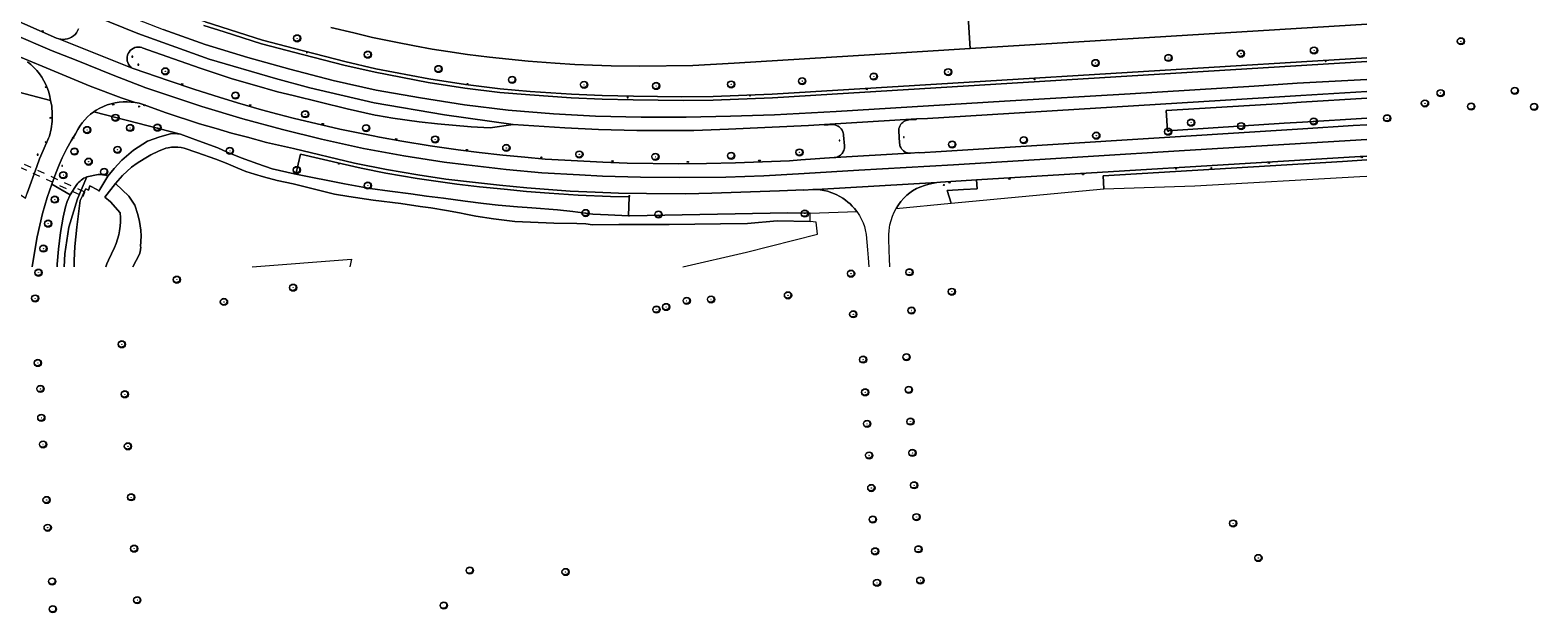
# Model space of a CAD drawing. Header units: metres. Extents: x 162108 to 162858, y 502368 to 503171.
# Tile 10 of 38: x 162428 to 162840, y 502374 to 502534. Entities that reach past the tile are written whole.
import ezdxf
from ezdxf.enums import TextEntityAlignment as Align

# ---------------------------------------------------------------- set-up
doc = ezdxf.new("R2010")
doc.units = ezdxf.units.M
doc.linetypes.add('ZZ-HIDDEN-SO', pattern=[4, 2, -2])
for name, color, linetype, lineweight in [('B-PV-GK-BESCHOEIING-G', 252, 'GK-BESCHOEIING-SO', 13), ('B-PV-IE-MEUBILAIR-S', 252, 'Continuous', 13), ('B-PV-KW-KUNSTWERK_DUIKER-GV', 252, 'ZZ-HIDDEN-SO', 13), ('B-PV-OG-TERREIN_BEGROEID-GV', 7, 'Continuous', 13), ('B-PV-OG-WEG-GV', 252, 'Continuous', 13), ('B-PV-VH-GESLOTENVERHARDING_ASFALT-GV', 252, 'Continuous', 13)]:
    doc.layers.add(name, color=color, linetype=linetype, lineweight=lineweight)
for name, color, linetype, lineweight, true_color in [('B-PV-GR-BEPLANTING_CULTUUR_BOSPLANTSOEN-GV', 7, 'Continuous', 13, 0x99cc00), ('B-PV-OG-WATER_GRACHT-GV', 7, 'Continuous', 13, 0x007299), ('B-WE-GR-BOOM-S', 3, 'Continuous', 18, 0x00ff00)]:
    doc.layers.add(name, color=color, linetype=linetype, lineweight=lineweight, true_color=true_color)
doc.styles.add('NLCS-ISO', font='NLCS-ISO.ttf')
doc.linetypes.add('GK-BESCHOEIING-SO', pattern='A,18,-3,[1,NLCS.SHX,S=0.6,R=0,X=0,Y=0],-3', length=24)

# ---------------------------------------------------------------- blocks, each defined once
blk = doc.blocks.new('SIE-MEUBILAIR_BORD_VERKEER-SO')
blk.add_lwpolyline([(-0.5625, -0.5625), (0.5625, -0.5625), (0.5625, 0.5625), (-0.5625, 0.5625)], close=True)
at = {"style": 'NLCS-ISO'}
blk.add_text('vb', height=0.75, dxfattribs=at).set_placement((0, 0), align=Align.MIDDLE_CENTER)
blk = doc.blocks.new('SIE-MEUBILAIR_BORD_RECLAME-SO')
blk.add_lwpolyline([(-0.75, -0.75), (0.75, -0.75), (0.75, 0.75), (-0.75, 0.75)], close=True)
at = {"style": 'NLCS-ISO'}
blk.add_text('rb', height=0.75, dxfattribs=at).set_placement((0, 0), align=Align.MIDDLE_CENTER)
blk = doc.blocks.new('SIE-MEUBILAIR_PAAL_LICHTMAST-SO')
for points in [[(-0.6, 0), (-1, 0)], [(-0.7, 0.7), (-0.4, 0.4)], [(0, 1), (0, 0.6)], [(0.4, 0.4), (0.7, 0.7)], [(1, 0), (0.6, 0)], [(-0.7, -0.7), (-0.4, -0.4)], [(0, -0.6), (0, -1)], [(0.4, -0.4), (0.7, -0.7)]]:
    blk.add_lwpolyline(points)
blk.add_circle((0, 0), 0.5)
blk = doc.blocks.new('SIE-MEUBILAIR_PUT_KOLK-SO')
blk.add_ellipse((0, 0), major_axis=(1.25, 0), ratio=0.54)
blk = doc.blocks.new('SGR-BOOM_03')
blk.add_lwpolyline([(2.4, 3.6), (2.8, 3.1), (3.2, 2.6), (3.5, 2), (3.7, 1.3), (3.8, 0.6), (3.8, -0.1), (3.6, -0.8), (3.4, -1.4), (3, -2), (2.5, -2.5), (1.9, -3), (1.2, -3.3), (0.5, -3.6), (-0.3, -3.7), (-1, -3.7), (-1.7, -3.6), (-2.3, -3.4), (-2.9, -3), (-3.5, -2.5), (-3.9, -2), (-4.3, -1.4), (-4.5, -0.8), (-4.7, -0.1), (-4.7, 0.5), (-4.7, 1.1), (-4.5, 1.6), (-4.2, 2.1), (-3.9, 2.6), (-3.5, 3), (-3, 3.3), (-2.5, 3.6), (-2, 3.9), (-1.4, 4.1), (-0.8, 4.3), (-0.3, 4.4), (0.3, 4.4), (0.9, 4.3), (1.4, 4.2), (1.9, 4)], close=True)
for radius in [5, 0.15]:
    blk.add_circle((0, 0), radius)

msp = doc.modelspace()

# ---------------------------------------------------------------- linework, layer by layer
at = {"layer": 'B-PV-GK-BESCHOEIING-G'}
for points in [[(162793.69, 502535.14), (162685.18, 502528.49)], [(162685.18, 502528.49), (162659.1, 502526.89), (162620.64, 502524.51), (162609.4, 502523.89), (162594.83, 502523.67), (162587.03, 502523.78), (162581.91, 502523.93), (162577.1, 502524.13), (162571.68, 502524.47), (162564.33, 502525.04), (162553.77, 502526.11), (162547.7, 502526.9), (162542.31, 502527.66), (162538.08, 502528.34), (162533.26, 502529.23), (162528.13, 502530.24), (162521.73, 502531.57), (162516.67, 502532.77), (162510.38, 502534.3)], [(162442.91, 502489.3), (162443.29, 502490.13), (162444.02, 502489.81), (162444.42, 502490.98), (162446.52, 502489.82), (162446.88, 502489.5)], [(162442.41, 502488.21), (162441.8, 502486.9), (162440.83, 502479.65), (162440.27, 502474.34), (162440.11, 502470.55), (162440.15, 502468.8)], [(162448.81, 502468.8), (162449.09, 502469.62), (162449.52, 502470.63), (162451.12, 502474.1), (162451.59, 502475.21), (162451.99, 502476.35), (162452.31, 502477.51), (162452.55, 502478.69), (162452.71, 502479.89), (162452.79, 502481.09), (162452.8, 502482.29), (162452.71, 502483.54), (162450.04, 502486.61), (162448.56, 502487.86)]]:
    msp.add_lwpolyline(points, dxfattribs=at)
at = {"layer": 'B-PV-GR-BEPLANTING_CULTUUR_BOSPLANTSOEN-GV'}
for points in [[(162793.69, 502514.91), (162775.76, 502513.81), (162770.77, 502513.5), (162738.83, 502511.54), (162739.17, 502506.04), (162771.11, 502508.05), (162776.1, 502508.36)], [(162776.1, 502508.36), (162793.69, 502509.46)], [(162606.6, 502468.8), (162624.01, 502472.85), (162643.46, 502477.74), (162643.12, 502481.04), (162641.45, 502481.2), (162632.42, 502481.41), (162624.33, 502480.62), (162616.91, 502480.55), (162602.92, 502480.38), (162589.11, 502480.37), (162581.9, 502480.27), (162580.05, 502480.57), (162577.63, 502480.69), (162571.29, 502480.75), (162560.71, 502481.2), (162554.79, 502481.93), (162550.01, 502482.62), (162547.23, 502483.16), (162545.55, 502483.54), (162542.02, 502484.22), (162537.73, 502484.93), (162534.77, 502485.31), (162529.53, 502486.1), (162521.94, 502487), (162515.25, 502488.02), (162511.3, 502488.71), (162500.03, 502491.48), (162495.63, 502492.4), (162491.9, 502493.38), (162489.44, 502494.1), (162487.11, 502494.91), (162484.92, 502495.75), (162481.69, 502497.11), (162478.86, 502498.25), (162473.67, 502500.1), (162470.24, 502501.26), (162469.37, 502501.44), (162468.49, 502501.54), (162467.6, 502501.56), (162466.71, 502501.5), (162465.83, 502501.36), (162465.22, 502501.22), (162463.19, 502500.42), (162461.12, 502499.46), (162459.24, 502498.33), (162457.35, 502497.12), (162455.85, 502496.09), (162453.37, 502493.78), (162451.47, 502491.63), (162455.09, 502488.14), (162456.73, 502485.71), (162457.57, 502483.11), (162458, 502481.21), (162458.36, 502478.84), (162458.49, 502477.17), (162458.32, 502474.4), (162458.33, 502474.15), (162458.31, 502473.51), (162458.2, 502472.87), (162458.02, 502472.25), (162456.16, 502468.8)], [(162456.16, 502468.8), (162458.02, 502472.25), (162458.2, 502472.87), (162458.31, 502473.51), (162458.33, 502474.15), (162458.32, 502474.4), (162458.49, 502477.17), (162458.36, 502478.84), (162458, 502481.21), (162457.57, 502483.11), (162456.73, 502485.71), (162455.09, 502488.14), (162451.47, 502491.63), (162448.56, 502487.86)], [(162448.56, 502487.86), (162450.04, 502486.61), (162452.71, 502483.54), (162452.8, 502482.29), (162452.79, 502481.09), (162452.71, 502479.89), (162452.55, 502478.69), (162452.31, 502477.51), (162451.99, 502476.35), (162451.59, 502475.21), (162451.12, 502474.1), (162449.52, 502470.63), (162449.09, 502469.62), (162448.81, 502468.8)], [(162488.84, 502468.8), (162515.95, 502470.94), (162515.58, 502468.8)]]:
    msp.add_lwpolyline(points, dxfattribs=at)
at = {"layer": 'B-PV-KW-KUNSTWERK_DUIKER-GV'}
msp.add_lwpolyline([(162421.6, 502497.77), (162442.41, 502488.21), (162442.56, 502488.14), (162443.06, 502489.23), (162442.91, 502489.3), (162422.09, 502498.86)], close=True, dxfattribs=at)
at = {"layer": 'B-PV-OG-TERREIN_BEGROEID-GV'}
for points in [[(162379.78, 502556.23), (162385.72, 502553.53), (162407.05, 502544.01), (162417.91, 502538.99), (162435.33, 502531.36)], [(162475.94, 502535.77), (162491.62, 502530.79), (162500.38, 502528.51), (162514.13, 502524.92), (162522.69, 502523), (162537.17, 502520.21), (162547.16, 502518.64), (162556.7, 502517.49), (162564.88, 502516.79), (162576.13, 502516.03), (162584.58, 502515.69), (162593.1, 502515.44), (162606.26, 502515.32), (162614.9, 502515.39), (162631.09, 502515.99), (162680.49, 502519.07), (162793.69, 502525.98)], [(162793.69, 502535.14), (162685.18, 502528.49), (162659.1, 502526.89), (162620.64, 502524.51), (162609.4, 502523.89), (162594.83, 502523.67), (162587.03, 502523.78), (162581.91, 502523.93), (162577.1, 502524.13), (162571.68, 502524.47), (162564.33, 502525.04), (162553.77, 502526.11), (162547.7, 502526.9), (162542.31, 502527.66), (162538.08, 502528.34), (162533.26, 502529.23), (162528.13, 502530.24), (162521.73, 502531.57), (162516.67, 502532.77), (162510.38, 502534.3)], [(162435.33, 502531.36), (162435.9, 502531.16)], [(162435.9, 502531.16), (162436.5, 502531.04), (162437.1, 502531)], [(162437.1, 502531), (162437.7, 502531.03), (162438.29, 502531.15)], [(162438.29, 502531.15), (162438.86, 502531.35)], [(162438.86, 502531.35), (162439.41, 502531.61)], [(162439.41, 502531.61), (162439.91, 502531.95)], [(162439.91, 502531.95), (162440.36, 502532.35), (162440.75, 502532.81)], [(162440.75, 502532.81), (162441.08, 502533.31)], [(162441.08, 502533.31), (162441.35, 502533.86)], [(162454.71, 502526.65), (162454.61, 502526.16)], [(162454.88, 502527.12), (162454.71, 502526.65)], [(162455.13, 502527.55), (162454.88, 502527.12)], [(162455.44, 502527.94), (162455.13, 502527.55)], [(162455.81, 502528.28), (162455.44, 502527.94)], [(162457.18, 502528.87), (162456.69, 502528.75), (162456.23, 502528.55), (162455.81, 502528.28)], [(162457.67, 502528.92), (162457.18, 502528.87)], [(162458.66, 502528.77), (162458.17, 502528.88), (162457.67, 502528.92)], [(162458.73, 502528.74), (162458.66, 502528.77)], [(162500.06, 502515.62), (162495.79, 502516.63), (162489.42, 502518.52), (162483.37, 502520.25), (162474.58, 502523.17), (162467.34, 502525.66), (162458.73, 502528.74)], [(162454.61, 502526.16), (162454.59, 502525.66)], [(162454.59, 502525.66), (162454.65, 502525.17), (162454.79, 502524.69), (162455, 502524.23)], [(162455, 502524.23), (162455.28, 502523.82)], [(162455.28, 502523.82), (162455.63, 502523.46), (162456.01, 502523.17)], [(162456.01, 502523.17), (162456.56, 502522.98)], [(162456.56, 502522.98), (162465.84, 502519.74), (162473.11, 502517.34), (162479.78, 502515.21), (162484.83, 502513.66), (162491.38, 502511.73), (162495.83, 502510.52), (162500, 502509.5)], [(162523.1, 502510.16), (162522.49, 502510.26), (162514.8, 502511.99), (162500.06, 502515.62)], [(162793.69, 502516.77), (162775.65, 502515.67), (162765.47, 502515.04), (162673.5, 502509.4), (162670.5, 502509.28), (162670.43, 502509.09), (162668.4, 502508.98), (162668.05, 502508.92), (162667.7, 502508.82), (162667.4, 502508.7), (162667.1, 502508.53), (162666.8, 502508.32), (162666.53, 502508.07), (162666.29, 502507.79), (162665.97, 502507.27), (162665.85, 502506.99), (162665.74, 502506.64), (162665.69, 502506.29), (162665.67, 502505.97), (162665.89, 502502.65), (162665.94, 502502.31), (162666.01, 502502), (162666.11, 502501.71), (162666.27, 502501.4), (162666.46, 502501.1), (162666.69, 502500.82), (162667.02, 502500.51), (162667.38, 502500.28), (162667.74, 502500.1), (162668.05, 502500), (162668.48, 502499.91), (162668.55, 502499.91), (162668.87, 502499.89), (162671.14, 502500.04), (162671.37, 502499.96), (162677.3, 502500.36), (162766.03, 502505.92), (162776.21, 502506.56), (162789.94, 502507.42), (162793.69, 502507.65)], [(162738.83, 502511.54), (162770.77, 502513.5), (162775.76, 502513.81), (162793.69, 502514.91)], [(162448.98, 502493.78), (162449.36, 502493.61), (162451.03, 502495.69), (162453.18, 502498.01), (162456.35, 502500.72), (162460.19, 502503.15), (162463.56, 502504.4), (162466.49, 502505.22), (162467.53, 502505.25), (162468.37, 502505.19), (162469.2, 502505.05), (162445.52, 502511.22), (162445.52, 502511.22), (162444.6, 502510.52), (162443.79, 502509.79), (162443.03, 502509), (162442.33, 502508.16), (162441.7, 502507.28), (162441.13, 502506.35), (162440.46, 502505.22), (162439.29, 502503.29), (162438.12, 502501.16), (162436.86, 502498.59), (162436.06, 502496.72), (162435.15, 502494.4), (162433.98, 502491.41), (162439.01, 502488.49), (162440.32, 502490.49), (162440.87, 502491.3)], [(162553.95, 502506.8), (162548.73, 502507.1), (162539.48, 502507.94), (162534.47, 502508.46), (162527.31, 502509.49), (162523.1, 502510.16)], [(162793.69, 502509.46), (162776.1, 502508.36), (162771.11, 502508.05), (162739.17, 502506.04), (162738.83, 502511.54)], [(162500, 502509.5), (162512.76, 502506.44), (162521.9, 502504.6)], [(162521.9, 502504.6), (162523.65, 502504.25), (162529.73, 502503.15), (162537.53, 502501.85), (162545.15, 502500.76), (162550.93, 502500.03), (162557.43, 502499.33), (162563.4, 502498.76), (162568.96, 502498.28), (162574.34, 502497.95), (162584.72, 502497.4), (162591.35, 502497.16), (162605.49, 502496.99), (162613.07, 502497.06), (162621.02, 502497.2), (162635.82, 502497.82), (162638.9, 502498.07), (162648, 502498.67), (162648.27, 502498.69), (162648.51, 502498.74), (162648.82, 502498.83), (162649.12, 502498.95), (162649.44, 502499.12), (162649.71, 502499.32), (162649.97, 502499.55), (162650.19, 502499.8), (162650.37, 502500.06), (162650.51, 502500.31), (162650.65, 502500.62), (162650.75, 502500.94), (162650.82, 502501.28), (162650.84, 502501.61), (162650.84, 502501.85), (162650.61, 502504.84), (162650.59, 502505.05), (162650.51, 502505.42), (162650.39, 502505.74), (162650.2, 502506.14), (162649.96, 502506.5), (162649.74, 502506.75), (162649.37, 502507.08), (162649.1, 502507.26), (162648.81, 502507.41), (162648.48, 502507.54), (162648.17, 502507.63), (162647.64, 502507.7), (162647.38, 502507.7), (162645.33, 502507.55), (162645.33, 502507.73), (162641, 502507.46)], [(162641, 502507.46), (162619.07, 502506.42), (162609.61, 502506.1), (162600.9, 502506.05), (162594.03, 502506.1), (162583.51, 502506.37), (162574.34, 502506.8), (162560.23, 502507.77), (162553.95, 502506.8)], [(162793.69, 502498.06), (162787.04, 502497.65), (162721.6, 502493.66), (162721.82, 502490.09)], [(162446.74, 502494.06), (162443.6, 502493.42), (162441, 502487.41), (162438.69, 502479.66), (162437.59, 502472.4), (162437.44, 502468.8)], [(162440.15, 502468.8), (162440.11, 502470.55), (162440.27, 502474.34), (162440.83, 502479.65), (162441.8, 502486.9), (162442.41, 502488.21), (162442.91, 502489.3), (162443.29, 502490.13), (162444.02, 502489.81), (162444.42, 502490.98), (162446.52, 502489.82), (162446.88, 502489.5), (162449.36, 502493.61), (162448.98, 502493.78)], [(162443.6, 502493.42), (162446.74, 502494.06)], [(162721.82, 502490.09), (162746.7, 502490.99), (162791.83, 502493.47), (162793.69, 502493.57)], [(162433.98, 502491.41), (162432.74, 502487.77), (162431.47, 502483.36), (162429.97, 502477.04), (162428.98, 502471.06), (162428.68, 502468.8)], [(162435.44, 502468.8), (162435.48, 502469.57), (162435.85, 502473.61), (162436.39, 502478.15), (162437.1, 502482.35), (162437.76, 502485.19), (162438.22, 502486.7), (162439.01, 502488.49), (162433.98, 502491.41)], [(162440.87, 502491.3), (162440.32, 502490.49), (162439.01, 502488.49), (162438.22, 502486.7), (162437.76, 502485.19), (162437.1, 502482.35), (162436.39, 502478.15), (162435.85, 502473.61), (162435.48, 502469.57), (162435.44, 502468.8)], [(162437.44, 502468.8), (162437.59, 502472.4), (162438.69, 502479.66), (162441, 502487.41), (162443.6, 502493.42)]]:
    msp.add_lwpolyline(points, dxfattribs=at)
for points in [[(162433.7, 502514.3), (162425.02, 502516.56), (162424.64, 502499.86), (162422.67, 502493.97), (162419.83, 502492.66), (162419.74, 502492.34), (162426.86, 502487.6), (162427.31, 502488.96), (162429.89, 502496.27), (162430.66, 502498.31), (162431.66, 502500.66), (162433.12, 502503.97), (162433.36, 502504.53), (162433.83, 502506.54), (162434.1, 502508.58), (162434.14, 502510.64), (162433.98, 502512.7)], [(162500.77, 502494.13), (162514.1, 502491.47), (162521.06, 502490.27), (162526.52, 502489.5), (162532.24, 502488.77), (162536.54, 502488.17), (162541.14, 502487.59), (162547.07, 502486.76), (162552.13, 502486.11), (162556.15, 502485.68), (162561.43, 502485.17), (162565.3, 502484.93), (162572.33, 502484.35), (162576.53, 502483.9), (162582.02, 502483.24), (162586.18, 502482.99), (162591.74, 502482.74), (162591.97, 502487.9), (162586.87, 502488.04), (162577.97, 502488.43), (162570.09, 502488.95), (162563.85, 502489.4), (162557.71, 502490.04), (162551.02, 502490.72), (162544.79, 502491.44), (162533.99, 502492.98), (162525.34, 502494.4), (162518.66, 502495.78), (162513.42, 502496.95), (162502.08, 502499.63)]]:
    msp.add_lwpolyline(points, close=True, dxfattribs=at)
for points in [[(162446.74, 502494.06, -0.086582), (162448.98, 502493.78)], [(162448.98, 502493.78, 0.086582), (162446.74, 502494.06)], [(162440.87, 502491.3, -0.138032), (162443.6, 502493.42)], [(162443.6, 502493.42, 0.138032), (162440.87, 502491.3)]]:
    msp.add_lwpolyline(points, format="xyb", dxfattribs=at)
at = {"layer": 'B-PV-OG-WATER_GRACHT-GV'}
for points in [[(162673.31, 502729.63), (162675.14, 502691.64), (162675.34, 502688.32), (162675.74, 502681.86), (162676.93, 502662.54), (162678.14, 502643.03), (162680.93, 502597.73), (162681.13, 502594.41), (162681.32, 502591.35), (162682.32, 502575.23), (162682.35, 502574.69), (162683.46, 502573.5), (162684.02, 502564.56), (162683.06, 502563.6), (162683.11, 502562.32), (162683.5, 502555.98), (162684.57, 502538.62), (162685.18, 502528.49), (162793.69, 502535.14)], [(162510.38, 502534.3), (162516.67, 502532.77), (162521.73, 502531.57), (162528.13, 502530.24), (162533.26, 502529.23), (162538.08, 502528.34), (162542.31, 502527.66), (162547.7, 502526.9), (162553.77, 502526.11), (162564.33, 502525.04), (162571.68, 502524.47), (162577.1, 502524.13), (162581.91, 502523.93), (162587.03, 502523.78), (162594.83, 502523.67), (162609.4, 502523.89), (162620.64, 502524.51), (162659.1, 502526.89), (162685.18, 502528.49), (162684.57, 502538.62)], [(162448.81, 502468.8), (162449.09, 502469.62), (162449.52, 502470.63), (162451.12, 502474.1), (162451.59, 502475.21), (162451.99, 502476.35), (162452.31, 502477.51), (162452.55, 502478.69), (162452.71, 502479.89), (162452.79, 502481.09), (162452.8, 502482.29), (162452.71, 502483.54), (162450.04, 502486.61), (162448.56, 502487.86), (162451.47, 502491.63), (162453.37, 502493.78), (162455.85, 502496.09), (162457.35, 502497.12), (162459.24, 502498.33), (162461.12, 502499.46), (162463.19, 502500.42), (162465.22, 502501.22), (162465.83, 502501.36), (162466.71, 502501.5), (162467.6, 502501.56), (162468.49, 502501.54), (162469.37, 502501.44), (162470.24, 502501.26), (162473.67, 502500.1), (162478.86, 502498.25), (162481.69, 502497.11), (162484.92, 502495.75), (162487.11, 502494.91), (162489.44, 502494.1), (162491.9, 502493.38), (162495.63, 502492.4), (162500.03, 502491.48), (162511.3, 502488.71), (162515.25, 502488.02), (162521.94, 502487), (162529.53, 502486.1), (162534.77, 502485.31), (162537.73, 502484.93), (162542.02, 502484.22), (162545.55, 502483.54), (162547.23, 502483.16), (162550.01, 502482.62), (162554.79, 502481.93), (162560.71, 502481.2), (162571.29, 502480.75), (162577.63, 502480.69), (162580.05, 502480.57), (162581.9, 502480.27), (162589.11, 502480.37), (162602.92, 502480.38), (162616.91, 502480.55), (162624.33, 502480.62), (162632.42, 502481.41), (162641.45, 502481.2), (162641.44, 502483.47), (162635.36, 502483.59), (162592.07, 502482.73), (162591.74, 502482.74), (162586.18, 502482.99), (162582.02, 502483.24), (162576.53, 502483.9), (162572.33, 502484.35), (162565.3, 502484.93), (162561.43, 502485.17), (162556.15, 502485.68), (162552.13, 502486.11), (162547.07, 502486.76), (162541.14, 502487.59), (162536.54, 502488.17), (162532.24, 502488.77), (162526.52, 502489.5), (162521.06, 502490.27), (162514.1, 502491.47), (162500.77, 502494.13), (162500.27, 502494.23), (162494.3, 502495.63), (162490.39, 502496.93), (162485.77, 502498.63), (162481.95, 502500.19), (162479.41, 502501.33), (162474.11, 502503.27), (162469.2, 502505.05), (162468.37, 502505.19), (162467.53, 502505.25), (162466.49, 502505.22), (162463.56, 502504.4), (162460.19, 502503.15), (162456.35, 502500.72), (162453.18, 502498.01), (162451.03, 502495.69), (162449.36, 502493.61), (162446.88, 502489.5), (162446.52, 502489.82), (162444.42, 502490.98), (162444.02, 502489.81), (162443.29, 502490.13), (162442.91, 502489.3), (162442.41, 502488.21)], [(162442.41, 502488.21), (162441.8, 502486.9), (162440.83, 502479.65), (162440.27, 502474.34), (162440.11, 502470.55), (162440.15, 502468.8)]]:
    msp.add_lwpolyline(points, dxfattribs=at)
at = {"layer": 'B-PV-OG-WEG-GV'}
for points in [[(162793.69, 502525.98), (162680.49, 502519.07), (162631.09, 502515.99), (162614.9, 502515.39), (162606.26, 502515.32), (162593.1, 502515.44), (162584.58, 502515.69), (162576.13, 502516.03), (162564.88, 502516.79), (162556.7, 502517.49), (162547.16, 502518.64), (162537.17, 502520.21), (162522.69, 502523), (162514.13, 502524.92), (162500.38, 502528.51), (162491.62, 502530.79), (162475.94, 502535.77), (162462.28, 502540.47), (162443.98, 502547.68), (162425.36, 502555.92), (162429.08, 502564.09), (162377.85, 502587.37), (162378.01, 502578.66)], [(162475.63, 502534.82), (162481.14, 502533.05), (162491.35, 502529.83), (162496.29, 502528.48), (162500.13, 502527.54), (162513.9, 502523.95), (162522.49, 502522.02), (162536.99, 502519.22), (162547.02, 502517.65), (162556.59, 502516.5), (162564.81, 502515.8), (162576.08, 502515.03), (162584.55, 502514.69), (162593.08, 502514.44), (162606.68, 502514.32), (162614.92, 502514.39), (162631.14, 502514.99), (162647.45, 502516.05), (162793.69, 502524.97)], [(162425.02, 502516.56), (162433.7, 502514.3), (162433.48, 502515.42), (162433.19, 502516.53), (162432.82, 502517.62), (162432.37, 502518.67), (162431.86, 502519.7), (162431.27, 502520.68), (162430.61, 502521.62), (162429.9, 502522.52), (162429.12, 502523.36), (162428.28, 502524.15), (162427.39, 502524.87)], [(162793.69, 502499.06), (162791.91, 502498.95), (162686.94, 502492.55), (162687.14, 502490.14), (162683.42, 502489.93), (162678.96, 502489.67), (162680.03, 502486.21), (162721.82, 502490.09), (162721.6, 502493.66), (162787.04, 502497.65), (162793.69, 502498.06)]]:
    msp.add_lwpolyline(points, dxfattribs=at)
for points in [[(162653.56, 502484.75), (162652.95, 502485.43), (162652.36, 502486.01), (162651.79, 502486.51), (162651.07, 502487.05), (162650.35, 502487.57), (162649.56, 502488.07), (162648.52, 502488.61), (162647.37, 502489.08), (162646.2, 502489.45), (162645.17, 502489.68), (162644.14, 502489.85), (162643.14, 502489.92), (162642.17, 502489.93), (162639.75, 502489.73), (162639.71, 502489.88), (162633.1, 502489.55), (162614.56, 502488.92), (162607.45, 502488.81), (162596.71, 502488.82), (162589.03, 502488.97), (162582.63, 502489.2), (162575.83, 502489.54), (162563.94, 502490.4), (162556.48, 502491.17), (162549.05, 502491.92), (162541.83, 502492.82), (162534.14, 502493.96), (162525.53, 502495.39), (162516.77, 502497.19), (162500.11, 502501.12), (162492.76, 502502.81), (162487.52, 502504.24), (162483.21, 502505.39), (162478.98, 502506.6), (162474.43, 502507.94), (162465.32, 502510.92), (162459.02, 502513.21), (162457.95, 502513.52), (162456.86, 502513.74), (162455.75, 502513.88), (162454.64, 502513.95), (162453.53, 502513.93), (162452.42, 502513.83), (162451.32, 502513.66), (162450.23, 502513.41), (162449.17, 502513.07), (162448.13, 502512.67), (162447.13, 502512.19), (162446.16, 502511.64), (162445.52, 502511.22), (162469.2, 502505.05), (162474.11, 502503.27), (162479.41, 502501.33), (162481.95, 502500.19), (162485.77, 502498.63), (162490.39, 502496.93), (162494.3, 502495.63), (162500.27, 502494.23), (162500.77, 502494.13), (162502.08, 502499.63), (162513.42, 502496.95), (162518.66, 502495.78), (162525.34, 502494.4), (162533.99, 502492.98), (162544.79, 502491.44), (162551.02, 502490.72), (162557.71, 502490.04), (162563.85, 502489.4), (162570.09, 502488.95), (162577.97, 502488.43), (162586.87, 502488.04), (162591.97, 502487.9), (162591.74, 502482.74), (162592.07, 502482.73), (162635.36, 502483.59), (162641.44, 502483.47), (162654.21, 502483.92)], [(162678.96, 502489.67), (162683.42, 502489.93), (162687.14, 502490.14), (162686.94, 502492.55), (162677.08, 502491.93), (162676.13, 502491.84), (162675.15, 502491.7), (162673.95, 502491.45), (162672.76, 502491.09), (162671.74, 502490.72), (162670.54, 502490.18), (162669.44, 502489.55), (162668.7, 502489.04), (162667.89, 502488.39), (162667.06, 502487.59), (162666.27, 502486.69), (162665.61, 502485.77), (162664.97, 502484.72), (162680.03, 502486.21)]]:
    msp.add_lwpolyline(points, close=True, dxfattribs=at)
at = {"layer": 'B-PV-VH-GESLOTENVERHARDING_ASFALT-GV'}
for points in [[(162412.11, 502555.71), (162431.64, 502546.85), (162446.74, 502540.61), (162464.52, 502533.7), (162476, 502529.6), (162487.61, 502526.05), (162499.15, 502522.83), (162510.96, 502519.81), (162522.7, 502517.12), (162534.85, 502514.98), (162546.86, 502513.1), (162558.87, 502511.62), (162571.22, 502510.61), (162582.76, 502510.01), (162595.18, 502509.74), (162607.52, 502509.74), (162619.67, 502510.01), (162631.68, 502510.41), (162648.53, 502511.28), (162694.63, 502514.1), (162728.99, 502516.12), (162762.88, 502518.26)], [(162405.8, 502554.49), (162438.67, 502539.86), (162438.85, 502540.21), (162457.54, 502532.62), (162477.07, 502525.58), (162495.19, 502520.28), (162504.58, 502517.73), (162522.17, 502513.7), (162541.42, 502510.35), (162560.23, 502507.77), (162574.34, 502506.8), (162583.51, 502506.37), (162594.03, 502506.1), (162600.9, 502506.05), (162609.61, 502506.1), (162619.07, 502506.42), (162641, 502507.46), (162645.33, 502507.73), (162670.5, 502509.28), (162673.5, 502509.4), (162765.47, 502515.04), (162775.65, 502515.67), (162793.69, 502516.77)], [(162456.56, 502522.98), (162456.01, 502523.17), (162435.9, 502531.16), (162435.33, 502531.36), (162417.91, 502538.99)], [(162441.35, 502533.86), (162441.08, 502533.31), (162440.75, 502532.81), (162440.36, 502532.35), (162439.91, 502531.95), (162439.41, 502531.61), (162438.86, 502531.35), (162438.29, 502531.15), (162437.7, 502531.03), (162437.1, 502531), (162436.5, 502531.04), (162435.9, 502531.16), (162456.01, 502523.17), (162455.63, 502523.46), (162455.28, 502523.82), (162455, 502524.23), (162454.79, 502524.69), (162454.65, 502525.17), (162454.59, 502525.66), (162454.61, 502526.16), (162454.71, 502526.65), (162454.88, 502527.12), (162455.13, 502527.55), (162455.44, 502527.94), (162455.81, 502528.28), (162456.23, 502528.55), (162456.69, 502528.75), (162457.18, 502528.87), (162457.67, 502528.92), (162458.17, 502528.88), (162458.66, 502528.77), (162458.73, 502528.74), (162467.34, 502525.66), (162474.58, 502523.17), (162483.37, 502520.25), (162489.42, 502518.52), (162495.79, 502516.63), (162500.06, 502515.62), (162514.8, 502511.99), (162522.49, 502510.26), (162523.1, 502510.16), (162527.31, 502509.49), (162534.47, 502508.46), (162539.48, 502507.94), (162548.73, 502507.1), (162553.95, 502506.8), (162560.23, 502507.77), (162541.42, 502510.35), (162522.17, 502513.7), (162504.58, 502517.73), (162495.19, 502520.28), (162477.07, 502525.58), (162457.54, 502532.62), (162438.85, 502540.21)], [(162793.69, 502524.97), (162647.45, 502516.05), (162631.14, 502514.99), (162614.92, 502514.39), (162606.68, 502514.32), (162593.08, 502514.44), (162584.55, 502514.69), (162576.08, 502515.03), (162564.81, 502515.8), (162556.59, 502516.5), (162547.02, 502517.65), (162536.99, 502519.22), (162522.49, 502522.02), (162513.9, 502523.95), (162500.13, 502527.54), (162496.29, 502528.48), (162491.35, 502529.83), (162481.14, 502533.05), (162475.63, 502534.82)], [(162793.69, 502503.6), (162743.84, 502500.61), (162717.47, 502498.94), (162680.69, 502496.66), (162654.79, 502495.25), (162639.82, 502494.31), (162628.82, 502493.7), (162618.42, 502493.3), (162605.8, 502493.23), (162595.06, 502493.3), (162584.66, 502493.64), (162578.36, 502493.97), (162568.02, 502494.51), (162558.29, 502495.45), (162547.49, 502496.72), (162541.38, 502497.46), (162530.31, 502499.14), (162519.3, 502501.15), (162507.83, 502503.7), (162497.16, 502506.32), (162486.29, 502509.27), (162475.01, 502512.69), (162459.78, 502517.79), (162450.79, 502521.22), (162440.65, 502525.31), (162434.14, 502527.86), (162423.07, 502532.62)], [(162423.07, 502532.62), (162434.14, 502527.86), (162440.65, 502525.31), (162450.79, 502521.22), (162459.78, 502517.79), (162475.01, 502512.69), (162486.29, 502509.27), (162497.16, 502506.32), (162507.83, 502503.7), (162519.3, 502501.15), (162530.31, 502499.14), (162541.38, 502497.46), (162547.49, 502496.72), (162558.29, 502495.45), (162568.02, 502494.51), (162578.36, 502493.97), (162584.66, 502493.64), (162595.06, 502493.3), (162605.8, 502493.23), (162618.42, 502493.3), (162628.82, 502493.7), (162639.82, 502494.31), (162654.79, 502495.25), (162680.69, 502496.66), (162717.47, 502498.94), (162743.84, 502500.61), (162793.69, 502503.6)], [(162793.69, 502520.08), (162774.69, 502519.07), (162762.88, 502518.26), (162728.99, 502516.12), (162694.63, 502514.1), (162648.53, 502511.28), (162631.68, 502510.41), (162619.67, 502510.01), (162607.52, 502509.74), (162595.18, 502509.74), (162582.76, 502510.01), (162571.22, 502510.61), (162558.87, 502511.62), (162546.86, 502513.1), (162534.85, 502514.98), (162522.7, 502517.12), (162510.96, 502519.81), (162499.15, 502522.83), (162487.61, 502526.05), (162476, 502529.6), (162464.52, 502533.7)], [(162425.48, 502526.13), (162434.66, 502522.28), (162444.49, 502518.25), (162452.95, 502515), (162456.86, 502513.74), (162457.95, 502513.52), (162459.02, 502513.21), (162465.32, 502510.92), (162474.43, 502507.94), (162478.98, 502506.6), (162483.21, 502505.39), (162487.52, 502504.24), (162492.76, 502502.81), (162500.11, 502501.12), (162516.77, 502497.19), (162525.53, 502495.39), (162534.14, 502493.96), (162541.83, 502492.82), (162549.05, 502491.92), (162556.48, 502491.17), (162563.94, 502490.4), (162575.83, 502489.54), (162582.63, 502489.2), (162589.03, 502488.97), (162596.71, 502488.82), (162607.45, 502488.81), (162614.56, 502488.92), (162633.1, 502489.55), (162639.71, 502489.88), (162639.75, 502489.73), (162642.17, 502489.93), (162643.14, 502489.92), (162676.13, 502491.84), (162677.08, 502491.93), (162686.94, 502492.55), (162791.91, 502498.95)], [(162433.98, 502491.41), (162435.15, 502494.4), (162436.06, 502496.72), (162436.86, 502498.59), (162438.12, 502501.16), (162439.29, 502503.29), (162440.46, 502505.22), (162441.13, 502506.35), (162441.7, 502507.28), (162442.33, 502508.16), (162443.03, 502509), (162443.79, 502509.79), (162444.6, 502510.52), (162445.52, 502511.22), (162445.52, 502511.22), (162446.16, 502511.64), (162447.13, 502512.19), (162448.13, 502512.67), (162449.17, 502513.07), (162450.23, 502513.41), (162451.32, 502513.66), (162452.42, 502513.83), (162453.53, 502513.93), (162454.64, 502513.95), (162455.75, 502513.88), (162456.86, 502513.74), (162452.95, 502515), (162444.49, 502518.25), (162434.66, 502522.28), (162425.48, 502526.13)], [(162427.39, 502524.87), (162428.28, 502524.15), (162429.12, 502523.36), (162429.9, 502522.52), (162430.61, 502521.62), (162431.27, 502520.68), (162431.86, 502519.7), (162432.37, 502518.67), (162432.82, 502517.62), (162433.19, 502516.53), (162433.48, 502515.42), (162433.7, 502514.3), (162433.98, 502512.7), (162434.14, 502510.64), (162434.1, 502508.58), (162433.83, 502506.54), (162433.36, 502504.53), (162433.12, 502503.97), (162431.66, 502500.66), (162430.66, 502498.31), (162429.89, 502496.27), (162427.31, 502488.96)], [(162793.69, 502507.65), (162789.94, 502507.42), (162776.21, 502506.56), (162766.03, 502505.92), (162677.3, 502500.36), (162671.37, 502499.96), (162671.14, 502500.04), (162668.87, 502499.89), (162668.55, 502499.91), (162648.27, 502498.69), (162648, 502498.67), (162638.9, 502498.07), (162635.82, 502497.82), (162621.02, 502497.2), (162613.07, 502497.06), (162605.49, 502496.99), (162591.35, 502497.16), (162584.72, 502497.4), (162574.34, 502497.95), (162568.96, 502498.28), (162563.4, 502498.76), (162557.43, 502499.33), (162550.93, 502500.03), (162545.15, 502500.76), (162537.53, 502501.85), (162529.73, 502503.15), (162523.65, 502504.25), (162521.9, 502504.6), (162512.76, 502506.44), (162500, 502509.5), (162495.83, 502510.52), (162491.38, 502511.73), (162484.83, 502513.66), (162479.78, 502515.21), (162473.11, 502517.34), (162465.84, 502519.74), (162456.56, 502522.98)], [(162762.88, 502518.26), (162774.69, 502519.07), (162793.69, 502520.08)], [(162791.91, 502498.95), (162793.69, 502499.06)], [(162428.68, 502468.8), (162428.98, 502471.06), (162429.97, 502477.04), (162431.47, 502483.36), (162432.74, 502487.77), (162433.98, 502491.41)], [(162663.24, 502468.8), (162663.16, 502471.05), (162663.1, 502473.26), (162662.97, 502476.54), (162662.96, 502477.62), (162663.03, 502478.62), (162663.14, 502479.52), (162663.28, 502480.27), (162663.58, 502481.5), (162663.96, 502482.63), (162664.47, 502483.78), (162664.97, 502484.72), (162665.61, 502485.77), (162666.27, 502486.69), (162667.06, 502487.59), (162667.89, 502488.39), (162668.7, 502489.04), (162669.44, 502489.55), (162670.54, 502490.18), (162671.74, 502490.72), (162672.76, 502491.09), (162673.95, 502491.45), (162675.15, 502491.7), (162676.13, 502491.84), (162643.14, 502489.92), (162644.14, 502489.85), (162645.17, 502489.68), (162646.2, 502489.45), (162647.37, 502489.08), (162648.52, 502488.61), (162649.56, 502488.07), (162650.35, 502487.57), (162651.07, 502487.05), (162651.79, 502486.51), (162652.36, 502486.01), (162652.95, 502485.43), (162653.56, 502484.75), (162654.21, 502483.92), (162654.92, 502482.87), (162655.44, 502481.92), (162655.93, 502480.82), (162656.27, 502479.86), (162656.53, 502478.9), (162656.78, 502477.65), (162657.14, 502473.48), (162657.31, 502471.27), (162657.51, 502468.8)]]:
    msp.add_lwpolyline(points, dxfattribs=at)
msp.add_lwpolyline([(162665.67, 502505.97), (162665.69, 502506.29), (162665.74, 502506.64), (162665.85, 502506.99), (162665.97, 502507.27), (162666.29, 502507.79), (162666.53, 502508.07), (162666.8, 502508.32), (162667.1, 502508.53), (162667.4, 502508.7), (162667.7, 502508.82), (162668.05, 502508.92), (162668.4, 502508.98), (162670.43, 502509.09), (162670.5, 502509.28), (162645.33, 502507.73), (162645.33, 502507.55), (162647.38, 502507.7), (162647.64, 502507.7), (162648.17, 502507.63), (162648.48, 502507.54), (162648.81, 502507.41), (162649.1, 502507.26), (162649.37, 502507.08), (162649.74, 502506.75), (162649.96, 502506.5), (162650.2, 502506.14), (162650.39, 502505.74), (162650.51, 502505.42), (162650.59, 502505.05), (162650.61, 502504.84), (162650.84, 502501.85), (162650.84, 502501.61), (162650.82, 502501.28), (162650.75, 502500.94), (162650.65, 502500.62), (162650.51, 502500.31), (162650.37, 502500.06), (162650.19, 502499.8), (162649.97, 502499.55), (162649.71, 502499.32), (162649.44, 502499.12), (162649.12, 502498.95), (162648.82, 502498.83), (162648.51, 502498.74), (162648.27, 502498.69), (162668.55, 502499.91), (162668.48, 502499.91), (162668.05, 502500), (162667.74, 502500.1), (162667.38, 502500.28), (162667.02, 502500.51), (162666.69, 502500.82), (162666.46, 502501.1), (162666.27, 502501.4), (162666.11, 502501.71), (162666.01, 502502), (162665.94, 502502.31), (162665.89, 502502.65)], close=True, dxfattribs=at)

# ---------------------------------------------------------------- block references
at = {"layer": 'B-PV-IE-MEUBILAIR-S', "xscale": 0.2, "yscale": 0.2, "zscale": 0.2}
for name, p in [('SIE-MEUBILAIR_PUT_KOLK-SO', (162431.45, 502533.27)), ('SIE-MEUBILAIR_BORD_VERKEER-SO', (162503.75, 502527.46)), ('SIE-MEUBILAIR_BORD_VERKEER-SO', (162456.03, 502526.3)), ('SIE-MEUBILAIR_BORD_RECLAME-SO', (162457.67, 502524.12)), ('SIE-MEUBILAIR_PAAL_LICHTMAST-SO', (162782.45, 502525.04)), ('SIE-MEUBILAIR_PUT_KOLK-SO', (162469.68, 502518.78)), ('SIE-MEUBILAIR_PAAL_LICHTMAST-SO', (162547.73, 502518.82)), ('SIE-MEUBILAIR_PAAL_LICHTMAST-SO', (162702.79, 502520.08)), ('SIE-MEUBILAIR_PUT_KOLK-SO', (162432.46, 502517.97)), ('SIE-MEUBILAIR_BORD_VERKEER-SO', (162591.53, 502515.18)), ('SIE-MEUBILAIR_PAAL_LICHTMAST-SO', (162624.99, 502515.67)), ('SIE-MEUBILAIR_PAAL_LICHTMAST-SO', (162656.96, 502517.38)), ('SIE-MEUBILAIR_PUT_KOLK-SO', (162450.76, 502513.18)), ('SIE-MEUBILAIR_PAAL_LICHTMAST-SO', (162457.89, 502512.66)), ('SIE-MEUBILAIR_PUT_KOLK-SO', (162459.4, 502512.98)), ('SIE-MEUBILAIR_PUT_KOLK-SO', (162488.27, 502512.99)), ('SIE-MEUBILAIR_PAAL_LICHTMAST-SO', (162433.65, 502509.56)), ('SIE-MEUBILAIR_PUT_KOLK-SO', (162508.12, 502507.87)), ('SIE-MEUBILAIR_PUT_KOLK-SO', (162432.47, 502502.93)), ('SIE-MEUBILAIR_PUT_KOLK-SO', (162439.85, 502504.12)), ('SIE-MEUBILAIR_PUT_KOLK-SO', (162528.23, 502503.75)), ('SIE-MEUBILAIR_BORD_VERKEER-SO', (162649.48, 502503.36)), ('SIE-MEUBILAIR_BORD_VERKEER-SO', (162667.07, 502504.27)), ('SIE-MEUBILAIR_BORD_VERKEER-SO', (162430.15, 502499.49)), ('SIE-MEUBILAIR_PUT_KOLK-SO', (162547.5, 502500.8)), ('SIE-MEUBILAIR_PUT_KOLK-SO', (162567.92, 502498.74)), ('SIE-MEUBILAIR_PUT_KOLK-SO', (162587.38, 502497.71)), ('SIE-MEUBILAIR_PUT_KOLK-SO', (162607.95, 502497.51)), ('SIE-MEUBILAIR_PUT_KOLK-SO', (162627.57, 502497.84)), ('SIE-MEUBILAIR_PUT_KOLK-SO', (162792.33, 502498.79)), ('SIE-MEUBILAIR_BORD_VERKEER-SO', (162436.85, 502496.43)), ('SIE-MEUBILAIR_PAAL_LICHTMAST-SO', (162512.54, 502497.03)), ('SIE-MEUBILAIR_PUT_KOLK-SO', (162716.08, 502494.1)), ('SIE-MEUBILAIR_PUT_KOLK-SO', (162741.52, 502495.66)), ('SIE-MEUBILAIR_PAAL_LICHTMAST-SO', (162751.18, 502495.8)), ('SIE-MEUBILAIR_PUT_KOLK-SO', (162766.88, 502497.23)), ('SIE-MEUBILAIR_PAAL_LICHTMAST-SO', (162678.04, 502491.18)), ('SIE-MEUBILAIR_PUT_KOLK-SO', (162679.57, 502491.84)), ('SIE-MEUBILAIR_PUT_KOLK-SO', (162696, 502492.86)), ('SIE-MEUBILAIR_PAAL_LICHTMAST-SO', (162591.98, 502488.17))]:
    msp.add_blockref(name, p, dxfattribs=at)
at = {"layer": 'B-WE-GR-BOOM-S', "xscale": 0.2, "yscale": 0.2, "zscale": 0.2}
for p in [(162501.13, 502531.29), (162819.46, 502530.5), (162520.47, 502526.83), (162739.45, 502525.94), (162759.28, 502527.1), (162779.27, 502527.99), (162465.07, 502522.27), (162539.8, 502522.91), (162679.22, 502522.07), (162719.52, 502524.55), (162559.94, 502519.94), (162579.61, 502518.59), (162599.33, 502518.27), (162619.86, 502518.7), (162639.28, 502519.6), (162658.85, 502520.84), (162484.27, 502515.65), (162809.62, 502513.5), (162813.91, 502516.32), (162834.21, 502516.95), (162451.45, 502509.58), (162503.34, 502510.53), (162799.28, 502509.44), (162822.26, 502512.64), (162839.49, 502512.55), (162443.7, 502506.22), (162455.45, 502506.79), (162462.92, 502506.87), (162520, 502506.73), (162739.36, 502505.77), (162745.67, 502508.23), (162759.33, 502507.31), (162779.19, 502508.55), (162452.02, 502500.82), (162538.89, 502503.65), (162558.35, 502501.32), (162680.3, 502502.25), (162699.88, 502503.46), (162719.72, 502504.68), (162440.23, 502500.33), (162444.09, 502497.56), (162482.73, 502500.52), (162578.33, 502499.55), (162599.11, 502498.88), (162619.84, 502499.16), (162638.55, 502500.1), (162437.16, 502493.87), (162448.33, 502494.77), (162501.05, 502495.28), (162520.47, 502491.01), (162434.86, 502487.18), (162433.03, 502480.61), (162580.03, 502483.52), (162599.95, 502483.11), (162639.98, 502483.36), (162431.72, 502473.78), (162430.39, 502467.2), (162468.22, 502465.28), (162652.63, 502466.93), (162668.61, 502467.31), (162429.47, 502460.16), (162500.03, 502463.1), (162614.34, 502459.87), (162635.39, 502461), (162680.2, 502461.99), (162481.11, 502459.19), (162599.41, 502457.11), (162602.06, 502457.81), (162607.69, 502459.49), (162653.24, 502455.82), (162669.2, 502456.84), (162453.19, 502447.61), (162655.93, 502443.42), (162667.81, 502444.1), (162430.2, 502442.5), (162430.9, 502435.41), (162668.45, 502435.16), (162453.99, 502433.93), (162656.51, 502434.48), (162431.15, 502427.49), (162657.02, 502425.85), (162668.88, 502426.46), (162431.62, 502420.21), (162454.84, 502419.7), (162657.57, 502417.21), (162669.42, 502417.89), (162658.19, 502408.3), (162669.88, 502409.05), (162432.59, 502405.02), (162455.73, 502405.77), (162658.6, 502399.68), (162670.54, 502400.36), (162757.14, 502398.63), (162432.89, 502397.44), (162456.55, 502391.71), (162659.23, 502390.98), (162671.07, 502391.54), (162548.35, 502385.73), (162574.55, 502385.33), (162764.05, 502389.16), (162434.12, 502382.74), (162659.74, 502382.38), (162671.59, 502383.01), (162457.39, 502377.62), (162434.31, 502375.16), (162541.24, 502376.16)]:
    msp.add_blockref('SGR-BOOM_03', p, dxfattribs=at)

doc.saveas('drawing.dxf')
